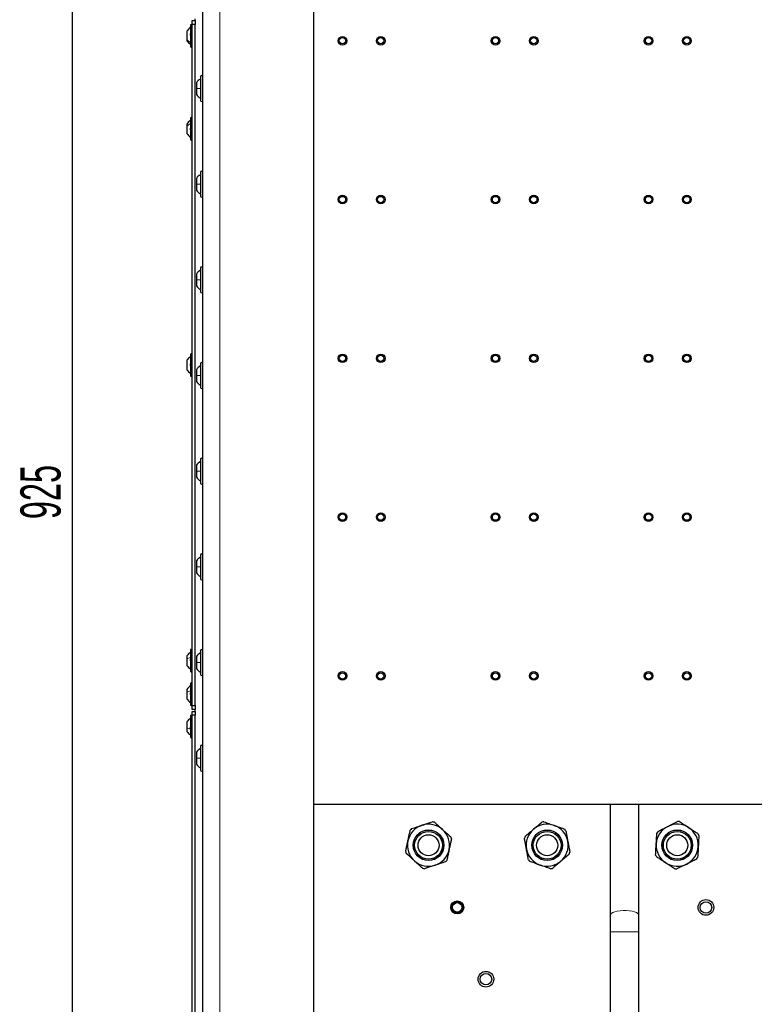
# Model space of a CAD drawing. Header units: millimetres. Extents: x 5 to 418, y 2 to 292.
# Tile 91 of 93: x 289 to 353, y 133 to 218. Entities that reach past the tile are written whole.
import ezdxf

# ---------------------------------------------------------------- set-up
doc = ezdxf.new("R2010")
doc.units = ezdxf.units.MM
doc.layers.add('SLD-0', color=7, linetype='Continuous')
doc.styles.add('SLDTEXTSTYLE0', font='TXT', dxfattribs={"width": 0.605})
doc.dimstyles.new('SLDDIMSTYLE2', dxfattribs={"dimtxt": 3.5, "dimasz": 3.302, "dimexe": 0, "dimexo": 0.0625, "dimgap": 0.875, "dimtad": 1, "dimlfac": 6, "dimrnd": 1e-09, "dimzin": 12, "dimdsep": 46, "dimtxsty": 'SLDTEXTSTYLE0', "dimsah": 1, "dimcen": 0.09, "dimadec": 0, "dimazin": 3, "dimtfac": 1, "dimtofl": 0, "dimtmove": 0, "dimatfit": 3, "dimfxl": 1, "dimfrac": 2, "dimtolj": 1, "dimtzin": 12, "dimarcsym": 0})

# ---------------------------------------------------------------- blocks, each defined once
blk = doc.blocks.new('_D_6')
at = {"layer": 'SLD-0', "color": 7}
for p, q in [((308.596, 255.974), (292.887, 255.974)), ((293.887, 255.974), (293.887, 101.807)), ((308.596, 101.807), (292.887, 101.807))]:
    blk.add_line(p, q, dxfattribs=at)
for points in [[(293.887, 255.974), (293.379, 252.672), (294.395, 252.672)], [(293.887, 101.807), (294.395, 105.109), (293.379, 105.109)]]:
    blk.add_solid(points, dxfattribs=at)
at = {"layer": 'SLD-0', "color": 7, "insert": (289.375, 174.88), "char_height": 3.5, "attachment_point": 1, "rotation": 90, "style": 'SLDTEXTSTYLE0'}
blk.add_mtext('925', dxfattribs=at)

msp = doc.modelspace()

# ---------------------------------------------------------------- linework, layer by layer
at = {"color": 7, "linetype": 'Continuous', "lineweight": 25}
for p, q in [((305.2626, 98.6404), (305.2626, 260.3071)), ((314.9293, 99.4737), (314.9293, 259.4737)), ((304.1793, 217.8737), (304.1793, 216.2712)), ((304.346, 218.3071), (304.596, 218.3071)), ((304.346, 217.9737), (304.346, 218.3071)), ((304.596, 217.9737), (304.346, 217.9737)), ((304.346, 158.6404), (304.346, 217.9737)), ((304.596, 218.3071), (304.596, 218.4737)), ((304.596, 218.3071), (304.596, 217.9737)), ((304.596, 158.6404), (304.596, 217.9737)), ((303.8876, 217.3862), (303.8876, 216.6517)), ((303.8876, 216.6517), (303.8876, 216.5612)), ((304.1793, 216.2712), (304.1793, 216.0737)), ((304.7126, 212.9037), (304.7126, 212.3904)), ((305.0626, 213.4237), (305.0626, 211.3571)), ((304.7126, 212.3904), (304.7126, 211.8771)), ((303.8876, 209.3029), (303.8876, 209.1301)), ((304.1793, 209.7904), (304.1793, 209.4134)), ((304.1793, 209.4134), (304.1793, 207.9904)), ((303.8876, 209.1301), (303.8876, 208.4779)), ((305.0626, 205.0904), (305.0626, 203.0237)), ((304.7126, 204.5704), (304.7126, 204.0571)), ((304.7126, 204.0571), (304.7126, 203.5437)), ((305.0626, 196.7571), (305.0626, 194.6904)), ((304.7126, 196.2371), (304.7126, 195.7237)), ((304.7126, 195.7237), (304.7126, 195.2104)), ((303.8876, 188.7182), (303.8876, 188.7177)), ((303.8876, 188.7177), (303.8876, 187.8959)), ((304.1793, 189.2071), (304.1793, 187.4071)), ((304.7126, 187.9037), (304.7126, 187.3904)), ((305.0626, 188.4237), (305.0626, 186.3571)), ((304.7126, 187.3904), (304.7126, 186.8771)), ((304.7126, 179.5704), (304.7126, 179.0571)), ((305.0626, 180.0904), (305.0626, 178.0237)), ((304.7126, 179.0571), (304.7126, 178.5437)), ((305.0626, 171.7571), (305.0626, 169.6904)), ((304.7126, 171.2371), (304.7126, 170.7237)), ((304.7126, 170.7237), (304.7126, 170.2104)), ((303.8876, 162.9696), (303.8876, 162.7146)), ((304.1793, 163.4571), (304.1793, 162.9007)), ((305.0626, 163.4237), (305.0626, 161.3571)), ((303.8876, 162.7146), (303.8876, 162.1446)), ((304.1793, 162.9007), (304.1793, 161.6571)), ((304.7126, 162.9037), (304.7126, 162.3904)), ((304.7126, 162.3904), (304.7126, 161.8771)), ((304.1793, 160.5404), (304.1793, 159.9841)), ((303.8876, 160.0529), (303.8876, 159.7979)), ((303.8876, 159.7979), (303.8876, 159.2279)), ((304.1793, 159.9841), (304.1793, 158.7404)), ((304.346, 158.6404), (304.596, 158.6404)), ((304.346, 158.3071), (304.346, 158.6404)), ((304.596, 158.3071), (304.346, 158.3071)), ((304.346, 158.1404), (304.596, 158.1404)), ((304.346, 157.8071), (304.346, 158.1404)), ((304.596, 158.6404), (304.596, 158.3071)), ((304.596, 158.1404), (304.596, 158.3071)), ((304.596, 158.1404), (304.596, 157.8071)), ((303.8876, 157.2196), (303.8876, 156.6917)), ((304.1793, 157.7071), (304.1793, 155.9071)), ((304.596, 157.8071), (304.346, 157.8071)), ((304.346, 120.8904), (304.346, 157.8071)), ((304.596, 120.8904), (304.596, 157.8071)), ((303.8876, 156.9534), (303.887, 156.9534)), ((303.887, 156.6607), (303.8876, 156.6607)), ((303.8876, 156.6917), (303.8876, 156.3946)), ((304.7126, 154.5704), (304.7126, 154.0571)), ((305.0626, 155.0904), (305.0626, 153.0237)), ((304.7126, 154.0571), (304.7126, 153.5437)), ((314.9293, 150.0571), (376.596, 150.0571)), ((340.7626, 150.0571), (340.7626, 140.3715)), ((343.2626, 140.3715), (343.2626, 150.0571)), ((340.7626, 140.3715), (340.7626, 138.9464)), ((343.2626, 138.9464), (343.2626, 140.3715)), ((340.7626, 138.9464), (340.7626, 113.6404)), ((343.2626, 113.6404), (343.2626, 138.9464))]:
    msp.add_line(p, q, dxfattribs=at)
at = {"color": 7, "linetype": 'Continuous', "lineweight": 18}
for p, q in [((306.7626, 98.6404), (306.7626, 260.3071)), ((343.2626, 138.9464), (340.7626, 138.9464))]:
    msp.add_line(p, q, dxfattribs=at)
at = {"color": 7, "linetype": 'Continuous', "lineweight": 18, "flags": 128}
msp.add_lwpolyline([(343.2626, 140.3715), (343.2462, 140.4407), (343.1738, 140.5297), (343.0472, 140.6114), (342.8723, 140.6819), (342.6571, 140.7378), (342.4118, 140.7766), (342.1478, 140.7965), (341.8775, 140.7965), (341.6135, 140.7766), (341.3682, 140.7378), (341.153, 140.6819), (340.978, 140.6114), (340.8514, 140.5297), (340.7791, 140.4407), (340.7626, 140.3715)], dxfattribs=at)
at = {"color": 7, "linetype": 'Continuous', "lineweight": 25}
for centre, radius in [((317.4293, 216.5571), 0.375), ((317.4293, 216.5571), 0.275), ((320.7626, 216.5571), 0.375), ((320.7626, 216.5571), 0.275), ((330.7626, 216.5571), 0.375), ((330.7626, 216.5571), 0.275), ((334.096, 216.5571), 0.375), ((334.096, 216.5571), 0.275), ((344.096, 216.5571), 0.375), ((344.096, 216.5571), 0.275), ((347.4293, 216.5571), 0.375), ((347.4293, 216.5571), 0.275), ((317.4293, 202.7237), 0.375), ((317.4293, 202.7237), 0.275), ((320.7626, 202.7237), 0.375), ((320.7626, 202.7237), 0.275), ((330.7626, 202.7237), 0.375), ((330.7626, 202.7237), 0.275), ((334.096, 202.7237), 0.375), ((334.096, 202.7237), 0.275), ((344.096, 202.7237), 0.375), ((344.096, 202.7237), 0.275), ((347.4293, 202.7237), 0.375), ((347.4293, 202.7237), 0.275), ((317.4293, 188.8904), 0.375), ((317.4293, 188.8904), 0.275), ((320.7626, 188.8904), 0.375), ((320.7626, 188.8904), 0.275), ((330.7626, 188.8904), 0.375), ((330.7626, 188.8904), 0.275), ((334.096, 188.8904), 0.375), ((334.096, 188.8904), 0.275), ((344.096, 188.8904), 0.375), ((344.096, 188.8904), 0.275), ((347.4293, 188.8904), 0.375), ((347.4293, 188.8904), 0.275), ((317.4293, 175.0571), 0.375), ((317.4293, 175.0571), 0.275), ((320.7626, 175.0571), 0.375), ((320.7626, 175.0571), 0.275), ((330.7626, 175.0571), 0.375), ((330.7626, 175.0571), 0.275), ((334.096, 175.0571), 0.375), ((334.096, 175.0571), 0.275), ((344.096, 175.0571), 0.375), ((344.096, 175.0571), 0.275), ((347.4293, 175.0571), 0.375), ((347.4293, 175.0571), 0.275), ((317.4293, 161.2237), 0.375), ((317.4293, 161.2237), 0.275), ((320.7626, 161.2237), 0.375), ((320.7626, 161.2237), 0.275), ((330.7626, 161.2237), 0.375), ((330.7626, 161.2237), 0.275), ((334.096, 161.2237), 0.375), ((334.096, 161.2237), 0.275), ((344.096, 161.2237), 0.375), ((344.096, 161.2237), 0.275), ((347.4293, 161.2237), 0.375), ((347.4293, 161.2237), 0.275), ((324.9293, 146.4737), 1.3375), ((324.9293, 146.4737), 1.325), ((324.9293, 146.4737), 1.2083), ((335.2626, 146.4737), 1.3375), ((335.2626, 146.4737), 1.325), ((335.2626, 146.4737), 1.2083), ((346.596, 146.4737), 1.3375), ((346.596, 146.4737), 1.325), ((346.596, 146.4737), 1.2083), ((324.9293, 146.4737), 0.9167), ((335.2626, 146.4737), 0.9167), ((346.596, 146.4737), 0.9167), ((327.4293, 141.0571), 0.5637), ((327.4293, 141.0571), 0.5131), ((327.4293, 141.0571), 0.5), ((349.096, 141.0571), 0.6833), ((349.096, 141.0571), 0.5), ((327.4293, 141.0571), 0.4167), ((329.9293, 134.8071), 0.6833), ((329.9293, 134.8071), 0.5)]:
    msp.add_circle(centre, radius, dxfattribs=at)
for centre, radius, start, end in [((304.2626, 217.8737), 0.0833, 0, 180), ((304.2626, 216.0737), 0.0833, 180, 360), ((305.5605, 212.3278), 1.025, 119.060563, 145.811896), ((305.1626, 213.4237), 0.1, 360, 180), ((305.5605, 212.453), 1.025, 214.188104, 240.939437), ((305.1626, 211.3571), 0.1, 180, 0), ((304.2626, 209.7904), 0.0833, 0, 180), ((304.2626, 207.9904), 0.0833, 180, 360), ((305.1626, 205.0904), 0.1, 0, 180), ((305.5605, 203.9944), 1.025, 119.060563, 145.811896), ((305.5605, 204.1197), 1.025, 214.188104, 240.939437), ((305.1626, 203.0237), 0.1, 180, 0), ((305.5605, 195.6611), 1.025, 119.060563, 145.811896), ((305.1626, 196.7571), 0.1, 360, 180), ((305.5605, 195.7863), 1.025, 214.188104, 240.939437), ((305.1626, 194.6904), 0.1, 180, 0), ((304.2626, 189.2071), 0.0833, 0, 180), ((305.5605, 187.3278), 1.025, 119.060563, 145.811896), ((305.1626, 188.4237), 0.1, 360, 180), ((304.2626, 187.4071), 0.0833, 180, 360), ((305.5605, 187.453), 1.025, 214.188104, 240.939437), ((305.1626, 186.3571), 0.1, 180, 0), ((305.1626, 180.0904), 0.1, 360, 180), ((305.5605, 178.9944), 1.025, 119.060563, 145.811896), ((305.5605, 179.1197), 1.025, 214.188104, 240.939437), ((305.1626, 178.0237), 0.1, 180, 0), ((305.5605, 170.6611), 1.025, 119.060563, 145.811896), ((305.1626, 171.7571), 0.1, 360, 180), ((305.5605, 170.7863), 1.025, 214.188104, 240.939437), ((305.1626, 169.6904), 0.1, 180, 0), ((304.2626, 163.4571), 0.0833, 0, 180), ((305.5605, 162.3278), 1.025, 119.060563, 145.811896), ((305.1626, 163.4237), 0.1, 0, 180), ((304.2626, 161.6571), 0.0833, 180, 360), ((305.5605, 162.453), 1.025, 214.188104, 240.939437), ((305.1626, 161.3571), 0.1, 180, 0), ((304.2626, 160.5404), 0.0833, 0, 180), ((304.2626, 158.7404), 0.0833, 180, 360), ((304.2626, 157.7071), 0.0833, 0, 180), ((304.2626, 155.9071), 0.0833, 180, 360), ((305.5605, 153.9944), 1.025, 119.060563, 145.811896), ((305.1626, 155.0904), 0.1, 360, 180), ((305.5605, 154.1197), 1.025, 214.188104, 240.939437), ((305.1626, 153.0237), 0.1, 180, 0), ((324.9293, 146.4737), 2.0667, 75.478539, 80.49987), ((335.2626, 146.4737), 2.0667, 97.98327, 103.004602), ((346.596, 146.4737), 2.0667, 84.21837, 89.239702), ((324.9293, 146.4737), 1.8333, 107.989205, 167.989205), ((324.9293, 146.4737), 2.0667, 135.478539, 140.49987), ((324.9293, 146.4737), 1.8333, 47.989205, 107.989205), ((324.9293, 146.4737), 1.8333, 347.989205, 47.989205), ((335.2626, 146.4737), 1.8333, 130.493936, 190.493936), ((335.2626, 146.4737), 1.8333, 70.493936, 130.493936), ((335.2626, 146.4737), 1.8333, 10.493936, 70.493936), ((335.2626, 146.4737), 2.0667, 37.98327, 43.004602), ((346.596, 146.4737), 1.8333, 116.729036, 176.729036), ((346.596, 146.4737), 2.0667, 144.21837, 149.239702), ((346.596, 146.4737), 1.8333, 56.729036, 116.729036), ((346.596, 146.4737), 1.8333, 356.729036, 56.729036), ((324.9293, 146.4737), 1.8333, 167.989205, 227.989205), ((324.9293, 146.4737), 2.0667, 15.478539, 20.49987), ((335.2626, 146.4737), 2.0667, 157.98327, 163.004602), ((335.2626, 146.4737), 1.8333, 310.493936, 10.493936), ((346.596, 146.4737), 2.0667, 24.21837, 29.239702), ((324.9293, 146.4737), 2.0667, 195.478539, 200.49987), ((324.9293, 146.4737), 1.8333, 287.989205, 347.989205), ((335.2626, 146.4737), 1.8333, 190.493936, 250.493936), ((335.2626, 146.4737), 2.0667, 337.98327, 343.004602), ((346.596, 146.4737), 1.8333, 176.729036, 236.729036), ((346.596, 146.4737), 1.8333, 296.729036, 356.729036), ((324.9293, 146.4737), 1.8333, 227.989205, 287.989205), ((324.9293, 146.4737), 2.0667, 315.478539, 320.49987), ((335.2626, 146.4737), 2.0667, 217.98327, 223.004602), ((335.2626, 146.4737), 1.8333, 250.493936, 310.493936), ((346.596, 146.4737), 2.0667, 204.21837, 209.239702), ((346.596, 146.4737), 2.0667, 324.21837, 329.239702), ((324.9293, 146.4737), 2.0667, 255.478539, 260.49987), ((335.2626, 146.4737), 2.0667, 277.98327, 283.004602), ((346.596, 146.4737), 1.8333, 236.729036, 296.729036), ((346.596, 146.4737), 2.0667, 264.21837, 269.239702)]:
    msp.add_arc(centre, radius, start, end, dxfattribs=at)
for points, knots in [([(304.1793, 217.7071), (304.1215, 217.6619), (304.0059, 217.5717), (303.927, 217.448), (303.8876, 217.3862)], [0, 0, 0, 0, 0.5, 1, 1, 1, 1]), ([(304.2078, 217.0211), (304.2039, 217.0262), (304.1961, 217.0362), (304.1869, 217.0586), (304.1808, 217.0842), (304.1786, 217.1104), (304.1807, 217.1333), (304.1868, 217.1495), (304.1961, 217.1582), (304.2039, 217.1575), (304.2078, 217.1571)], [0, 0, 0, 0, 0.12522067, 0.24948138, 0.37432391, 0.49906134, 0.62389537, 0.74938732, 0.87444029, 1, 1, 1, 1]), ([(303.8876, 216.5612), (303.927, 216.4994), (304.0059, 216.3757), (304.1215, 216.2855), (304.1793, 216.2404)], [0, 0, 0, 0, 0.5, 1, 1, 1, 1]), ([(303.9162, 216.649), (303.9123, 216.6422), (303.9047, 216.6285), (303.8977, 216.6158), (303.8957, 216.6127), (303.8956, 216.6126)], [0, 0, 0, 0, 0.4939134, 0.9883772, 1, 1, 1, 1]), ([(304.1793, 209.6237), (304.1215, 209.5786), (304.0059, 209.4884), (303.927, 209.3647), (303.8876, 209.3029)], [0, 0, 0, 0, 0.5000001, 1, 1, 1, 1]), ([(303.8876, 208.4779), (303.927, 208.4161), (304.0059, 208.2924), (304.1215, 208.2022), (304.1793, 208.1571)], [0, 0, 0, 0, 0.4999999, 1, 1, 1, 1]), ([(303.9458, 209.1646), (303.9457, 209.1647), (303.9449, 209.1666), (303.9363, 209.1792), (303.9242, 209.1974), (303.9162, 209.2094)], [0, 0, 0, 0, 0.0132513, 0.3432726, 1, 1, 1, 1]), ([(304.2078, 208.7872), (304.2039, 208.789), (304.1961, 208.7925), (304.1869, 208.8072), (304.1808, 208.8282), (304.1786, 208.8539), (304.1807, 208.8806), (304.1868, 208.9043), (304.1961, 208.9228), (304.2039, 208.9292), (304.2078, 208.9325)], [0, 0, 0, 0, 0.1251933, 0.2494385, 0.3742794, 0.4990244, 0.6238686, 0.7493688, 0.8744304, 1, 1, 1, 1]), ([(304.1793, 189.038), (304.1215, 188.993), (304.0059, 188.9031), (303.927, 188.7798), (303.8876, 188.7182)], [0, 0, 0, 0, 0.5, 1, 1, 1, 1]), ([(303.8876, 187.8959), (303.927, 187.8343), (304.0059, 187.711), (304.1215, 187.6211), (304.1793, 187.5761)], [0, 0, 0, 0, 0.5, 1, 1, 1, 1]), ([(304.2078, 188.2646), (304.2039, 188.2678), (304.1961, 188.2741), (304.1869, 188.2925), (304.1808, 188.316), (304.1786, 188.3426), (304.1807, 188.3685), (304.1868, 188.3896), (304.1961, 188.4045), (304.2039, 188.4081), (304.2078, 188.4099)], [0, 0, 0, 0, 0.1252217, 0.2494831, 0.3743256, 0.4990628, 0.6238964, 0.749388, 0.8744406, 1, 1, 1, 1]), ([(304.1793, 163.2904), (304.1215, 163.2453), (304.0059, 163.155), (303.927, 163.0314), (303.8876, 162.9696)], [0, 0, 0, 0, 0.5000001, 1, 1, 1, 1]), ([(303.8876, 162.1446), (303.927, 162.0827), (304.0059, 161.9591), (304.1215, 161.8688), (304.1793, 161.8237)], [0, 0, 0, 0, 0.4999999, 1, 1, 1, 1]), ([(304.2078, 162.5264), (304.2039, 162.5299), (304.1961, 162.5368), (304.1869, 162.5557), (304.1808, 162.5796), (304.1786, 162.6063), (304.1807, 162.6319), (304.1868, 162.6525), (304.1961, 162.6666), (304.2039, 162.6696), (304.2078, 162.6711)], [0, 0, 0, 0, 0.1251933, 0.2494385, 0.3742794, 0.4990244, 0.6238686, 0.7493688, 0.8744304, 1, 1, 1, 1]), ([(304.1793, 160.3737), (304.1215, 160.3286), (304.0059, 160.2384), (303.927, 160.1147), (303.8876, 160.0529)], [0, 0, 0, 0, 0.5000001, 1, 1, 1, 1]), ([(304.2078, 159.6097), (304.2039, 159.6132), (304.1961, 159.6201), (304.1869, 159.6391), (304.1808, 159.6629), (304.1786, 159.6897), (304.1807, 159.7152), (304.1868, 159.7358), (304.1961, 159.7499), (304.2039, 159.7529), (304.2078, 159.7544)], [0, 0, 0, 0, 0.1251933, 0.2494385, 0.3742794, 0.4990244, 0.6238686, 0.7493688, 0.8744304, 1, 1, 1, 1]), ([(303.8876, 159.2279), (303.927, 159.1661), (304.0059, 159.0424), (304.1215, 158.9522), (304.1793, 158.9071)], [0, 0, 0, 0, 0.4999999, 1, 1, 1, 1]), ([(304.1793, 157.5404), (304.1215, 157.4953), (304.0059, 157.405), (303.927, 157.2814), (303.8876, 157.2196)], [0, 0, 0, 0, 0.5, 1, 1, 1, 1]), ([(303.8876, 156.3946), (303.927, 156.3327), (304.0059, 156.2091), (304.1215, 156.1188), (304.1793, 156.0737)], [0, 0, 0, 0, 0.5, 1, 1, 1, 1]), ([(304.2078, 156.6607), (304.2039, 156.6613), (304.1961, 156.6626), (304.1869, 156.6742), (304.1808, 156.6928), (304.1786, 156.7173), (304.1807, 156.744), (304.1868, 156.769), (304.1961, 156.7898), (304.2039, 156.7982), (304.2078, 156.8024)], [0, 0, 0, 0, 0.12522067, 0.24948138, 0.37432391, 0.49906134, 0.62389537, 0.74938732, 0.87444029, 1, 1, 1, 1]), ([(324.3631, 148.2174), (324.413, 148.2336), (324.7191, 148.333), (325.0192, 148.4305), (325.2704, 148.512)], [0, 0, 0, 0, 0.163158, 1, 1, 1, 1]), ([(325.4475, 148.4744), (325.563, 148.3703), (325.796, 148.1605), (326.0356, 147.9447), (326.1563, 147.8359)], [0, 0, 0, 0, 0.4960368, 1, 1, 1, 1]), ([(334.0721, 147.8679), (334.112, 147.902), (334.3568, 148.111), (334.5967, 148.3159), (334.7976, 148.4874)], [0, 0, 0, 0, 0.163158, 1, 1, 1, 1]), ([(334.9756, 148.5204), (335.1222, 148.4684), (335.4177, 148.3637), (335.7216, 148.2561), (335.8748, 148.2018)], [0, 0, 0, 0, 0.4960368, 1, 1, 1, 1]), ([(345.7714, 148.1112), (345.8183, 148.1348), (346.1057, 148.2795), (346.3875, 148.4214), (346.6234, 148.5402)], [0, 0, 0, 0, 0.16315796, 1, 1, 1, 1]), ([(346.8042, 148.5299), (346.887, 148.4755), (347.0531, 148.3666), (347.271, 148.2235), (347.4544, 148.1032), (347.5526, 148.0388), (347.6017, 148.0065)], [0, 0, 0, 0, 0.3168209, 0.6353646, 0.8174173, 1, 1, 1, 1]), ([(323.1361, 146.8552), (323.1483, 146.9126), (323.1727, 147.0274), (323.2182, 147.2414), (323.2725, 147.4965), (323.3139, 147.6908), (323.3346, 147.7883)], [0, 0, 0, 0, 0.1820463, 0.3646355, 0.6813355, 1, 1, 1, 1]), ([(323.4558, 147.9228), (323.6037, 147.9708), (323.9019, 148.0677), (324.2085, 148.1672), (324.3631, 148.2174)], [0, 0, 0, 0, 0.4960368, 1, 1, 1, 1]), ([(326.1563, 147.8359), (326.1953, 147.8008), (326.4344, 147.5854), (326.6689, 147.3742), (326.8651, 147.1975)], [0, 0, 0, 0, 0.16315796, 1, 1, 1, 1]), ([(333.3467, 147.2485), (333.4649, 147.3495), (333.7034, 147.553), (333.9485, 147.7624), (334.0721, 147.8679)], [0, 0, 0, 0, 0.4960368, 1, 1, 1, 1]), ([(335.8748, 148.2018), (335.9243, 148.1843), (336.2276, 148.0769), (336.5251, 147.9715), (336.774, 147.8833)], [0, 0, 0, 0, 0.16315796, 1, 1, 1, 1]), ([(336.8916, 147.7456), (336.9096, 147.6482), (336.9458, 147.4529), (336.9933, 147.1965), (337.0332, 146.9809), (337.0546, 146.8654), (337.0653, 146.8076)], [0, 0, 0, 0, 0.3168209, 0.6353646, 0.8174173, 1, 1, 1, 1]), ([(344.7656, 146.5783), (344.7686, 146.6307), (344.787, 146.952), (344.805, 147.2671), (344.82, 147.5307)], [0, 0, 0, 0, 0.16315796, 1, 1, 1, 1]), ([(344.9194, 147.6821), (345.0583, 147.752), (345.3383, 147.893), (345.6263, 148.0381), (345.7714, 148.1112)], [0, 0, 0, 0, 0.4960368, 1, 1, 1, 1]), ([(347.6017, 148.0065), (347.7013, 147.9412), (347.9017, 147.8097), (348.1336, 147.6575), (348.2992, 147.5489), (348.3659, 147.5051), (348.3993, 147.4832)], [0, 0, 0, 0, 0.3698592, 0.7439083, 0.8719059, 1, 1, 1, 1]), ([(322.9376, 145.9222), (322.9459, 145.9612), (322.9625, 146.0393), (323.0034, 146.2317), (323.0612, 146.5031), (323.111, 146.7374), (323.1361, 146.8552)], [0, 0, 0, 0, 0.1280006, 0.2560919, 0.6261378, 1, 1, 1, 1]), ([(326.921, 147.0253), (326.9004, 146.9284), (326.8591, 146.7341), (326.8048, 146.4791), (326.7592, 146.2646), (326.7347, 146.1497), (326.7225, 146.0922)], [0, 0, 0, 0, 0.3168209, 0.6353646, 0.8174173, 1, 1, 1, 1]), ([(333.46, 146.1398), (333.4493, 146.1975), (333.4279, 146.3129), (333.3881, 146.528), (333.3405, 146.7845), (333.3044, 146.9798), (333.2862, 147.0778)], [0, 0, 0, 0, 0.1820463, 0.3646355, 0.6813355, 1, 1, 1, 1]), ([(337.0653, 146.8076), (337.087, 146.6905), (337.1306, 146.4549), (337.1812, 146.1821), (337.2172, 145.9874), (337.2318, 145.9089), (337.239, 145.8696)], [0, 0, 0, 0, 0.3698592, 0.7439083, 0.8719059, 1, 1, 1, 1]), ([(348.4807, 147.3215), (348.4719, 147.1662), (348.454, 146.8532), (348.4356, 146.5313), (348.4263, 146.3691)], [0, 0, 0, 0, 0.4960368, 1, 1, 1, 1]), ([(326.7225, 146.0922), (326.6977, 145.9757), (326.6478, 145.7413), (326.5901, 145.47), (326.5489, 145.2763), (326.5323, 145.1982), (326.524, 145.1592)], [0, 0, 0, 0, 0.3698592, 0.7439083, 0.8719059, 1, 1, 1, 1]), ([(333.6337, 145.2018), (333.6264, 145.2411), (333.6119, 145.3195), (333.5761, 145.513), (333.5255, 145.7858), (333.4819, 146.0214), (333.46, 146.1398)], [0, 0, 0, 0, 0.1280006, 0.2560919, 0.6261378, 1, 1, 1, 1]), ([(344.7112, 145.6259), (344.7201, 145.7812), (344.7379, 146.0942), (344.7563, 146.4161), (344.7656, 146.5783)], [0, 0, 0, 0, 0.4960368, 1, 1, 1, 1]), ([(348.4263, 146.3691), (348.4233, 146.3167), (348.4049, 145.9954), (348.3869, 145.6804), (348.3719, 145.4167)], [0, 0, 0, 0, 0.163158, 1, 1, 1, 1]), ([(323.7023, 145.1115), (323.6633, 145.1467), (323.4242, 145.362), (323.1897, 145.5732), (322.9935, 145.75)], [0, 0, 0, 0, 0.163158, 1, 1, 1, 1]), ([(324.4111, 144.4731), (324.2955, 144.5772), (324.0626, 144.787), (323.823, 145.0028), (323.7023, 145.1115)], [0, 0, 0, 0, 0.4960368, 1, 1, 1, 1]), ([(326.4028, 145.0246), (326.2549, 144.9766), (325.9567, 144.8798), (325.65, 144.7802), (325.4955, 144.73)], [0, 0, 0, 0, 0.49603675, 1, 1, 1, 1]), ([(334.6505, 144.7456), (334.601, 144.7631), (334.2977, 144.8706), (334.0002, 144.976), (333.7513, 145.0641)], [0, 0, 0, 0, 0.163158, 1, 1, 1, 1]), ([(336.4531, 145.0795), (336.4132, 145.0454), (336.1685, 144.8365), (335.9285, 144.6315), (335.7277, 144.4601)], [0, 0, 0, 0, 0.163158, 1, 1, 1, 1]), ([(337.1786, 145.699), (337.0603, 145.598), (336.8219, 145.3944), (336.5767, 145.185), (336.4531, 145.0795)], [0, 0, 0, 0, 0.4960368, 1, 1, 1, 1]), ([(345.5902, 144.9409), (345.5412, 144.9731), (345.443, 145.0375), (345.2601, 145.1575), (345.042, 145.3006), (344.8759, 145.4096), (344.7926, 145.4642)], [0, 0, 0, 0, 0.1820463, 0.3646355, 0.6813355, 1, 1, 1, 1]), ([(348.2725, 145.2653), (348.1337, 145.1954), (347.8536, 145.0544), (347.5657, 144.9094), (347.4205, 144.8363)], [0, 0, 0, 0, 0.4960368, 1, 1, 1, 1]), ([(325.4955, 144.73), (325.4456, 144.7138), (325.1395, 144.6144), (324.8394, 144.517), (324.5882, 144.4354)], [0, 0, 0, 0, 0.16315796, 1, 1, 1, 1]), ([(335.5497, 144.4271), (335.4031, 144.479), (335.1076, 144.5837), (334.8036, 144.6914), (334.6505, 144.7456)], [0, 0, 0, 0, 0.4960368, 1, 1, 1, 1]), ([(346.3878, 144.4176), (346.3544, 144.4395), (346.2877, 144.4832), (346.1232, 144.5912), (345.8912, 144.7434), (345.6909, 144.8748), (345.5902, 144.9409)], [0, 0, 0, 0, 0.1280006, 0.2560919, 0.6261378, 1, 1, 1, 1]), ([(347.4205, 144.8363), (347.3736, 144.8127), (347.0862, 144.6679), (346.8044, 144.526), (346.5685, 144.4072)], [0, 0, 0, 0, 0.16315796, 1, 1, 1, 1])]:
    msp.add_open_spline(points, degree=3, knots=knots, dxfattribs=at)
at = {"color": 7, "linetype": 'Continuous', "lineweight": 18}
for points in [[(304.1793, 216.4013), (304.1215, 216.4365), (304.0059, 216.5069), (303.927, 216.6034), (303.8876, 216.6517)], [(305.0626, 212.3904), (304.9949, 212.3904), (304.8595, 212.3904), (304.7616, 212.3904), (304.7126, 212.3904)], [(304.1793, 209.3165), (304.1215, 209.2903), (304.0059, 209.2379), (303.927, 209.166), (303.8876, 209.1301)], [(305.0626, 204.0571), (304.9949, 204.0571), (304.8595, 204.0571), (304.7616, 204.0571), (304.7126, 204.0571)], [(305.0626, 195.7237), (304.9949, 195.7237), (304.8595, 195.7237), (304.7616, 195.7237), (304.7126, 195.7237)], [(304.1793, 189.0371), (304.1215, 188.9922), (304.0059, 188.9023), (303.927, 188.7792), (303.8876, 188.7177)], [(305.0626, 187.3904), (304.9949, 187.3904), (304.8595, 187.3904), (304.7616, 187.3904), (304.7126, 187.3904)], [(305.0626, 179.0571), (304.9949, 179.0571), (304.8595, 179.0571), (304.7616, 179.0571), (304.7126, 179.0571)], [(305.0626, 170.7237), (304.9949, 170.7237), (304.8595, 170.7237), (304.7616, 170.7237), (304.7126, 170.7237)], [(304.1793, 162.8371), (304.1215, 162.8198), (304.0059, 162.7854), (303.927, 162.7382), (303.8876, 162.7146)], [(305.0626, 162.3904), (304.9949, 162.3904), (304.8595, 162.3904), (304.7616, 162.3904), (304.7126, 162.3904)], [(304.1793, 159.9204), (304.1215, 159.9032), (304.0059, 159.8687), (303.927, 159.8215), (303.8876, 159.7979)], [(304.1793, 156.6021), (304.1215, 156.6147), (304.0059, 156.6399), (303.927, 156.6745), (303.8876, 156.6917)], [(305.0626, 154.0571), (304.9949, 154.0571), (304.8595, 154.0571), (304.7616, 154.0571), (304.7126, 154.0571)]]:
    msp.add_open_spline(points, degree=3, dxfattribs=at)

# ---------------------------------------------------------------- dimensions: what is measured, and where the dimension line sits
at = {"layer": 'SLD-0', "color": 7}
dim = msp.add_linear_dim(base=(293.887, 101.8071), p1=(308.596, 255.9737), p2=(308.596, 101.8071), angle=90, dimstyle='SLDDIMSTYLE2', dxfattribs=at)
dim.commit()
dim.dimension.update_dxf_attribs({"geometry": '_D_6', "text_midpoint": (293.887, 178.8904), "dimtype": 160})

doc.saveas('drawing.dxf')
